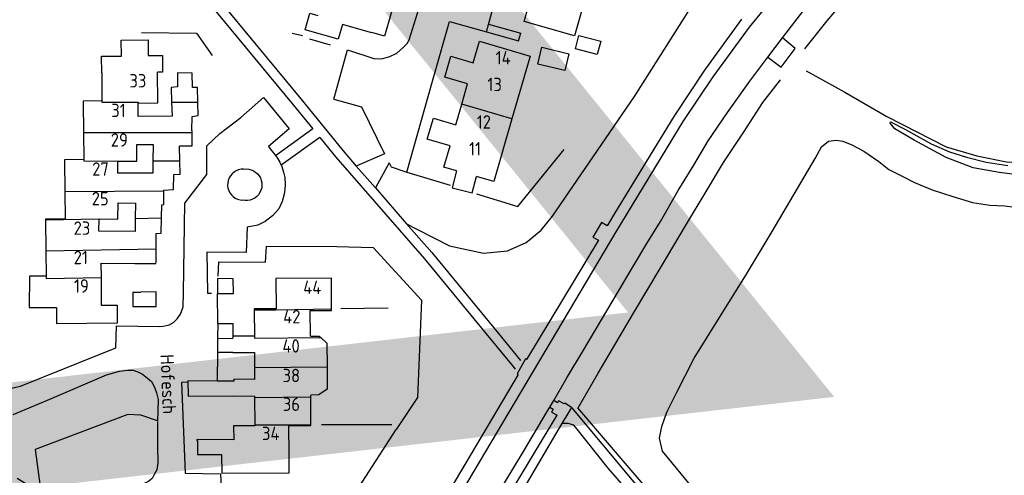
# Model space of a CAD drawing. Header units: metres. Extents: x 226218 to 240385, y 439369 to 449677.
# Tile 249 of 256: x 236007 to 236191, y 445394 to 445479. Entities that reach past the tile are written whole.
import ezdxf

# ---------------------------------------------------------------- set-up
doc = ezdxf.new("R2010")
doc.units = ezdxf.units.M
doc.header["$MEASUREMENT"] = 0
for name, color, linetype in [('BIJGEBOUW', 4, 'Continuous'), ('DAKRAND', 4, 'Continuous'), ('DAKRAND-BYG', 4, 'Continuous'), ('Goud-ontwerp', 2, 'Continuous'), ('HEG', 253, 'Continuous'), ('HEK', 253, 'Continuous'), ('HOOFDGEBOUW', 4, 'Continuous'), ('HUISNUMMER', 253, 'Continuous'), ('KANTVERH', 253, 'Continuous'), ('KANTWATER', 153, 'Continuous'), ('KNTOPENVERH', 253, 'Continuous'), ('OVLIJNOBJ', 253, 'Continuous'), ('RASTER', 253, 'Continuous'), ('STRAATNAAM', 253, 'Continuous'), ('TUSSENMUUR', 253, 'Continuous')]:
    doc.layers.add(name, color=color, linetype=linetype)
doc.styles.get("Standard").update_dxf_attribs({"font": 'iso.shx'})

msp = doc.modelspace()

# ---------------------------------------------------------------- linework, layer by layer
at = {"layer": 'BIJGEBOUW'}
for p, q in [((236028.31, 445427.77), (236029.81, 445427.78)), ((236028.31, 445427.77), (236028.33, 445425.05)), ((236032.67, 445427.81), (236029.81, 445427.78)), ((236044.11, 445427.53), (236047.08, 445427.53)), ((236028.33, 445425.05), (236029.89, 445425.07))]:
    msp.add_line(p, q, dxfattribs=at)
for points in [[(236047.08, 445427.53), (236047.07, 445430.24), (236044.11, 445430.29), (236044.11, 445427.53)], [(236029.89, 445425.07), (236032.7, 445425.05), (236032.67, 445427.81)]]:
    msp.add_lwpolyline(points, dxfattribs=at)
at = {"layer": 'DAKRAND'}
for p, q in [((236032.1, 445455.33), (236032.08, 445452.28)), ((236028.83, 445444.36), (236028.78, 445441.52)), ((236051, 445419.52), (236046.96, 445419.53)), ((236046.96, 445416.46), (236051.01, 445416.51)), ((236047.16, 445408.4), (236051.05, 445408.36))]:
    msp.add_line(p, q, dxfattribs=at)
for points in [[(236022.5, 445468.71), (236022.47, 445471.83), (236026.2, 445471.83), (236026.15, 445474.79), (236031.18, 445474.89), (236031.17, 445471.95), (236033.84, 445471.95), (236033.85, 445468.8)], [(236025.52, 445452.24), (236029.05, 445452.22), (236029.07, 445455.35), (236032.1, 445455.33)], [(236032.08, 445452.28), (236032.06, 445449.95), (236025.51, 445449.99), (236025.52, 445452.24)], [(236088.75, 445450.43), (236087.94, 445447.22), (236091.66, 445446.27), (236092.5, 445449.34)], [(236022.03, 445441.43), (236025.5, 445441.37), (236025.55, 445444.42), (236028.83, 445444.36)], [(236028.78, 445441.52), (236028.73, 445439.06), (236021.99, 445439.17), (236022.03, 445441.43)], [(236012.14, 445430.72), (236009, 445430.73), (236008.99, 445424.87), (236012.2, 445424.88)], [(236061.48, 445419.51), (236063.11, 445419.53), (236063.41, 445419.27)], [(236063.41, 445419.27), (236064.55, 445418.25), (236064.58, 445413.82)], [(236064.58, 445413.82), (236064.61, 445409.66), (236063.06, 445408.6), (236061.53, 445408.55)], [(236051.04, 445411.46), (236047.18, 445411.5), (236047.18, 445411.13)]]:
    msp.add_lwpolyline(points, dxfattribs=at)
at = {"layer": 'DAKRAND-BYG'}
for points in [[(236111.59, 445475.7), (236115.66, 445474.64), (236115.01, 445472.13), (236110.94, 445473.19), (236111.59, 445475.7)], [(236104.7, 445473.49), (236109.72, 445472.26), (236108.94, 445469.11), (236103.92, 445470.34), (236104.7, 445473.49)]]:
    msp.add_lwpolyline(points, dxfattribs=at)
at = {"layer": 'Goud-ontwerp', "color": 10, "linetype": 'Continuous', "const_width": 20}
msp.add_lwpolyline([(234829.19, 444624.33), (235678.714, 445986.057), (236140.02, 445416.081), (234487.429, 445228.623)], dxfattribs=at)
at = {"layer": 'HEG'}
for p, q in [((236079.48, 445450.16), (236087.55, 445447.71)), ((236067.15, 445424.68), (236076.01, 445424.83)), ((236063.55, 445403.02), (236076.68, 445403.03))]:
    msp.add_line(p, q, dxfattribs=at)
for points in [[(236092.49, 445446.14), (236100.22, 445443.74), (236108.86, 445454.37)], [(236044.27, 445430.73), (236044.36, 445433.4), (236053.06, 445433.35), (236053.26, 445436.36), (236066.43, 445436.27)]]:
    msp.add_lwpolyline(points, dxfattribs=at)
at = {"layer": 'HEK'}
for p, q in [((236058.07, 445476.1), (236059.97, 445475.68)), ((236061.31, 445475.04), (236065.13, 445473.91))]:
    msp.add_line(p, q, dxfattribs=at)
for points in [[(236029.96, 445476.24), (236040.18, 445476.1), (236043.11, 445471.94)], [(236032.95, 445403.73), (236029.82, 445404.76), (236027.36, 445404.91), (236010.06, 445398.4), (236011, 445391.46)]]:
    msp.add_lwpolyline(points, dxfattribs=at)
at = {"layer": 'HOOFDGEBOUW'}
for p, q in [((236102.49, 445471.84), (236099.08, 445460.13)), ((236022.5, 445468.71), (236022.55, 445463.45)), ((236032.97, 445463.23), (236032.91, 445468.82)), ((236033.85, 445468.8), (236032.91, 445468.82)), ((236019.06, 445463.25), (236019.12, 445457.57)), ((236029.31, 445463.03), (236032.98, 445463.07)), ((236029.34, 445460.58), (236029.31, 445463.03)), ((236032.98, 445463.07), (236032.97, 445463.23)), ((236019.12, 445457.57), (236019.18, 445452.52)), ((236039.34, 445457.94), (236039.33, 445457.58)), ((236037.08, 445452.27), (236037.01, 445454.98)), ((236015.58, 445452.32), (236015.64, 445446.56)), ((236012.03, 445441.23), (236012.09, 445435.45)), ((236012.09, 445435.45), (236012.14, 445430.72)), ((236032.65, 445433.38), (236032.66, 445435.84)), ((236022.41, 445433.16), (236028.68, 445433.12)), ((236022.44, 445430.46), (236022.41, 445433.16)), ((236022.49, 445425.27), (236022.44, 445430.46)), ((236012.2, 445424.88), (236014.05, 445424.9)), ((236050.98, 445424.47), (236051, 445419.52)), ((236065.43, 445424.32), (236065.42, 445424.65)), ((236044.18, 445421.89), (236044.14, 445419.12)), ((236046.96, 445416.46), (236044.1, 445416.47)), ((236051.01, 445416.51), (236051.03, 445413.67)), ((236051.03, 445413.67), (236051.04, 445411.46)), ((236047.18, 445411.13), (236044.06, 445411.15)), ((236051.05, 445408.36), (236051.05, 445408.09)), ((236051.05, 445408.09), (236051.08, 445402.96)), ((236061.53, 445408.23), (236061.53, 445408.55)), ((236061.55, 445403.01), (236061.53, 445408.23))]:
    msp.add_line(p, q, dxfattribs=at)
for points in [[(236113.54, 445485.42), (236110.74, 445475.61), (236101.36, 445478.29), (236102.5, 445482.27), (236098.15, 445483.51), (236099.29, 445487.51), (236103.57, 445486.28), (236104.1, 445488.12)], [(236074.33, 445481.91), (236076.93, 445481.17), (236075.33, 445475.54), (236072.94, 445476.22), (236072.93, 445476.17), (236067.44, 445477.73), (236066.66, 445474.97), (236060.48, 445476.73), (236061.36, 445479.82), (236062.88, 445479.39)], [(236089.72, 445462.85), (236090.82, 445466.63), (236086.54, 445467.88), (236087.68, 445471.79), (236091.88, 445470.57), (236093.04, 445474.59), (236102.49, 445471.84)], [(236040.44, 445463.22), (236040.38, 445465.94), (236039.47, 445465.96), (236039.39, 445468.67), (236036.63, 445468.68), (236036.67, 445466.07), (236035.46, 445465.95), (236035.55, 445463.23)], [(236022.55, 445463.45), (236019.06, 445463.41), (236019.06, 445463.25)], [(236035.55, 445463.23), (236035.64, 445460.63), (236029.34, 445460.58)], [(236039.34, 445457.94), (236039.4, 445460.54), (236040.51, 445460.72), (236040.44, 445463.22)], [(236088.75, 445450.43), (236086.4, 445451.11), (236087.55, 445455.07), (236083.28, 445456.3), (236084.42, 445460.22), (236088.6, 445459), (236089.72, 445462.85)], [(236099.08, 445460.13), (236095.68, 445448.41), (236092.5, 445449.34)], [(236039.33, 445457.58), (236039.31, 445455.01), (236037.01, 445454.98)], [(236019.18, 445452.52), (236015.58, 445452.48), (236015.58, 445452.32)], [(236034.11, 445446.7), (236034.11, 445446.78), (236035.92, 445446.94), (236035.99, 445449.69), (236037.14, 445449.77), (236037.08, 445452.27)], [(236015.64, 445446.56), (236015.7, 445441.43), (236012.03, 445441.39), (236012.03, 445441.23)], [(236033.66, 445441.6), (236033.7, 445444.08), (236034.1, 445444.12), (236034.11, 445446.7)], [(236032.66, 445435.84), (236032.67, 445438.69), (236033.62, 445438.77), (236033.66, 445441.6)], [(236028.68, 445433.12), (236032.64, 445433.09), (236032.65, 445433.38)], [(236065.42, 445424.65), (236065.4, 445430.36), (236055.02, 445430.31), (236055.05, 445424.65), (236050.97, 445424.63), (236050.98, 445424.47)], [(236014.05, 445424.9), (236014.08, 445421.91), (236025.48, 445422.03), (236025.45, 445425.29), (236022.49, 445425.27)], [(236061.48, 445419.51), (236061.45, 445424.3), (236065.43, 445424.32)], [(236044.18, 445421.89), (236046.96, 445421.89), (236046.96, 445419.53)], [(236044.14, 445419.12), (236044.1, 445416.66), (236044.1, 445416.47)], [(236044.06, 445411.15), (236038.61, 445411.19), (236038.63, 445408.34), (236047.16, 445408.4)], [(236051.08, 445402.96), (236051.08, 445402.8), (236047.14, 445402.78), (236047.15, 445400.18)], [(236057.49, 445397.3), (236057.46, 445402.83), (236061.55, 445402.85), (236061.55, 445403.01)], [(236047.15, 445400.18), (236040.27, 445400.27), (236040.27, 445400.06), (236040.39, 445400.06), (236040.41, 445397.43), (236044.9, 445397.44), (236044.92, 445393.97), (236057.51, 445394.03), (236057.49, 445397.3)]]:
    msp.add_lwpolyline(points, dxfattribs=at)
at = {"layer": 'KANTVERH'}
for p, q in [((236094.73, 445477.81), (236100.75, 445476.12)), ((236094.33, 445476.37), (236100.34, 445474.66)), ((236100.34, 445474.66), (236100.75, 445476.12)), ((236146.87, 445471.64), (236149.6, 445475.23)), ((236061.89, 445458.24), (236054.98, 445453.18)), ((236063.2, 445456.64), (236056.02, 445451.47)), ((236075.33, 445453.6), (236070.04, 445451.29)), ((236076.19, 445451.88), (236073.6, 445447.21)), ((236070.04, 445451.29), (236073.6, 445447.21)), ((236073.6, 445447.21), (236079.43, 445440.51)), ((236079.43, 445440.51), (236081.33, 445439.53)), ((236044.18, 445421.89), (236044.11, 445427.53)), ((236044.1, 445416.47), (236044.06, 445411.15)), ((236106.14, 445406.27), (236106.89, 445407.55))]:
    msp.add_line(p, q, dxfattribs=at)
for points in [[(236065.81, 445463.8), (236068.38, 445472.97), (236073.51, 445471.33), (236074.97, 445471.39), (236076.29, 445471.74), (236077.62, 445472.4), (236078.81, 445473.42), (236079.54, 445474.15), (236079.91, 445474.84), (236081.49, 445479.82), (236087.37, 445500.39), (236091.91, 445515.62)], [(236016.75, 445512.96), (236058.24, 445462.7), (236061.89, 445458.24)], [(236081.33, 445439.53), (236087.41, 445436.41), (236093.8, 445435.03), (236098.29, 445435.49), (236101.76, 445437.03), (236104.56, 445439.3), (236106.66, 445441.94), (236122, 445464.31), (236135.24, 445485.28), (236145.62, 445499.27), (236150.92, 445505.72), (236154.13, 445507.12), (236162.51, 445509.55), (236168.94, 445511.41)], [(236094.33, 445476.36), (236096.25, 445483.44), (236099.48, 445495.55), (236102.94, 445507.3)], [(236025.88, 445504.72), (236059.66, 445463.82), (236067.57, 445454.14), (236070.04, 445451.29)], [(236149.6, 445475.23), (236154.05, 445480.97), (236158.07, 445485.46), (236161.74, 445489.82), (236164.55, 445492.64)], [(236079.48, 445450.16), (236084.23, 445467.15), (236087.42, 445478.31), (236094.33, 445476.36)], [(236106.89, 445407.55), (236109.36, 445411.77), (236112.45, 445416.95), (236117.99, 445426.27), (236121.78, 445432.68), (236124.29, 445436.82), (236126.84, 445440.95), (236130.11, 445446.73), (236133.03, 445451.46), (236135.75, 445455.99), (236139.35, 445461.3), (236143.52, 445467.15), (236146.87, 445471.64)], [(236036.6, 445422.75), (236037.23, 445423.63), (236037.71, 445425.03), (236037.77, 445427.68), (236038.01, 445444.37), (236042.14, 445449.69), (236042.12, 445455.06), (236044.58, 445457.36), (236048.46, 445460.37), (236052.71, 445464.09), (236057.49, 445458.26), (236053.65, 445454.94), (236054.17, 445454.26), (236054.77, 445453.51), (236055.35, 445452.79), (236055.79, 445452.03), (236056.12, 445451.22), (236056.45, 445450.16), (236056.72, 445449.15), (236056.74, 445447.85), (236056.72, 445446.89), (236056.55, 445446.04), (236056.17, 445444.65), (236055.58, 445443.31), (236054.4, 445441.98), (236053.02, 445440.96), (236051.65, 445440.24), (236049.64, 445439.89), (236049.48, 445435.13), (236042.11, 445435.25), (236042.23, 445427.58), (236043.02, 445427.56)], [(236065.81, 445463.8), (236070.98, 445462.35), (236075.33, 445453.6)], [(236063.2, 445456.64), (236066.19, 445452.97), (236082.75, 445433.95), (236095.16, 445418.94), (236099.27, 445413.93), (236099.7, 445413.36)], [(236076.19, 445451.88), (236076.55, 445451.16), (236079.48, 445450.16)], [(236049, 445450.72), (236048.53, 445450.69), (236048.06, 445450.59), (236047.61, 445450.41), (236047.21, 445450.16), (236046.85, 445449.85), (236046.54, 445449.48), (236046.3, 445449.07), (236046.13, 445448.62), (236046.03, 445448.16), (236046.02, 445447.68), (236046.08, 445447.2), (236046.22, 445446.75), (236046.43, 445446.32), (236046.71, 445445.93), (236047.05, 445445.59), (236047.44, 445445.32), (236047.87, 445445.11), (236048.33, 445444.98), (236048.81, 445444.92)], [(236049, 445450.72), (236049.48, 445450.75), (236049.95, 445450.72), (236050.41, 445450.6), (236050.84, 445450.42), (236051.24, 445450.16), (236051.6, 445449.85), (236051.9, 445449.48), (236052.14, 445449.08), (236052.3, 445448.63), (236052.4, 445448.17), (236052.42, 445447.7), (236052.37, 445447.23), (236052.24, 445446.77), (236052.04, 445446.34), (236051.78, 445445.95), (236051.45, 445445.61), (236051.08, 445445.32), (236050.66, 445445.09), (236050.21, 445444.94), (236049.75, 445444.86), (236049.27, 445444.85), (236048.81, 445444.92)], [(236079.43, 445440.51), (236084.11, 445435.13), (236096.58, 445420.06), (236100.72, 445415)], [(236000, 445409.4), (236000.34, 445409.35), (236001.39, 445409.33), (236002.6, 445409.4), (236004, 445409.47), (236005.36, 445409.74), (236007.33, 445410.19), (236010.87, 445411.66), (236025.14, 445417.35), (236025.24, 445421.46), (236033.21, 445421.37), (236033.96, 445421.4), (236035.07, 445421.68), (236035.88, 445422.06), (236036.6, 445422.75)], [(236005.95, 445404.91), (236012.38, 445407.62), (236023.42, 445412.33), (236025.8, 445413.02), (236027.35, 445413.18), (236028.36, 445413.16), (236029.25, 445412.89), (236030.14, 445412.42), (236031.08, 445411.69), (236031.82, 445411.08), (236032.34, 445410.01), (236032.72, 445408.95), (236033.04, 445407.74), (236032.95, 445403.68)], [(236038.61, 445410.93), (236037.38, 445410.9), (236038.08, 445393.93), (236044.7, 445393.83), (236044.93, 445388.51), (236049.63, 445388.15), (236052.64, 445387.93), (236055.54, 445387.61), (236057.73, 445387.21), (236059.88, 445386.85)], [(236093.01, 445384.37), (236093.46, 445385.13), (236097.67, 445392.05), (236101.24, 445398.02), (236105.67, 445405.46), (236106.14, 445406.27)], [(236110.21, 445406.23), (236107.85, 445402.32), (236095.82, 445381.8)], [(236110.21, 445406.23), (236121.56, 445392.68), (236136.94, 445374.9), (236146.84, 445363.65), (236158.64, 445350.27), (236171.98, 445334.67), (236183.96, 445320.59), (236193.23, 445309.9)], [(236093.01, 445384.37), (236094.66, 445383.41), (236107.51, 445404.79)], [(236032.95, 445403.53), (236032.94, 445399.02), (236032.97, 445395.86), (236032.79, 445394.56), (236032.31, 445393.72), (236031.9, 445392.97), (236031.28, 445392.49), (236030.62, 445392.1), (236029.86, 445391.82), (236028.91, 445391.69), (236028, 445391.56), (236011.3, 445391.35), (236009.55, 445391.54), (236008.01, 445392.13), (236006.73, 445392.96)], [(236108.52, 445403.3), (236108.91, 445403.29), (236109.51, 445403.28), (236109.95, 445403.17), (236110.5, 445402.96), (236110.93, 445402.46), (236116.99, 445394.87), (236134.65, 445374.6), (236142.22, 445365.98), (236154.15, 445352.01), (236162.06, 445342.84), (236168.57, 445335.49), (236173.76, 445329.61), (236179.58, 445322.62), (236186.08, 445315.22), (236190.79, 445309.85), (236195.5, 445304.48)]]:
    msp.add_lwpolyline(points, dxfattribs=at)
at = {"layer": 'KANTWATER'}
msp.add_lwpolyline([(236194.98, 445449.46), (236190.02, 445450.08), (236185.22, 445450.99), (236180.15, 445452.88), (236174.18, 445456.1), (236170.58, 445458.23), (236169.71, 445459.32), (236169.77, 445459.57), (236172.54, 445458.11), (236177.37, 445455.43), (236180.8, 445453.96), (236183.98, 445452.95), (236187.62, 445452.02), (236191.67, 445451.38)], dxfattribs=at)
at = {"layer": 'KNTOPENVERH'}
for points in [[(236068.68, 445354.98), (236118.58, 445439), (236131.04, 445459.63), (236136.64, 445467.97), (236143.41, 445477.25), (236150.85, 445486.32), (236158.03, 445494.38), (236166.03, 445502.68), (236176.79, 445512.68), (236185.89, 445520.37), (236195.39, 445527.66), (236204.17, 445533.84), (236213.3, 445539.59), (236223.24, 445545.21), (236233.13, 445550.31), (236243.19, 445554.98), (236253.32, 445559.11), (236263.69, 445562.9), (236273.73, 445566), (236294.04, 445571.84), (236326, 445580.92)], [(236141.94, 445478.71), (236135.01, 445469.2), (236129.3, 445460.55), (236118.43, 445442.75), (236116.87, 445440.15), (236115.82, 445440.73), (236114.17, 445438.05), (236115.24, 445437.44), (236101.79, 445415.17), (236101.64, 445415.31), (236100.07, 445412.48), (236100.28, 445412.36), (236083.7, 445384.42)], [(236146.87, 445471.64), (236149.33, 445469.75), (236151.96, 445473.27), (236149.6, 445475.23)], [(236106.14, 445406.27), (236106.77, 445405.9), (236106.48, 445405.37), (236107.51, 445404.79)], [(236110.21, 445406.23), (236108.94, 445407.02), (236108.83, 445406.9), (236107.81, 445407.48), (236107.61, 445407.09), (236106.89, 445407.55)]]:
    msp.add_lwpolyline(points, dxfattribs=at)
at = {"layer": 'OVLIJNOBJ'}
for points in [[(236197.62, 445315.33), (236184.15, 445330.42), (236155.45, 445363.54), (236139.37, 445383.24), (236127.2, 445398.04), (236126.62, 445400.47), (236127.1, 445402.67), (236128, 445405.36), (236129.72, 445408.82), (236133.12, 445415.44), (236142.85, 445431.11), (236147.7, 445439.09), (236155.71, 445452.7), (236156.89, 445454.87), (236158.18, 445455.94), (236159.64, 445456.14), (236160.85, 445455.95), (236162.53, 445455.28), (236164.81, 445454.1), (236167.61, 445452.15), (236169.47, 445450.67)], [(236169.47, 445450.67), (236172.19, 445449.27), (236174.26, 445448.25), (236177.54, 445446.83), (236181.37, 445445.59), (236185.1, 445444.51), (236188.3, 445444), (236191.02, 445443.86), (236195.67, 445443.3), (236200.8, 445443.07), (236203.66, 445443.08), (236208.24, 445443.17), (236212.77, 445443.12), (236215.32, 445442.83), (236217.62, 445442.25), (236220.17, 445440.51), (236222.31, 445438.37), (236224.7, 445435.98), (236227.66, 445433.01)], [(236066.43, 445436.27), (236073.17, 445436.09), (236082.19, 445426.28), (236081.47, 445408.09), (236077.45, 445402.14)]]:
    msp.add_lwpolyline(points, dxfattribs=at)
at = {"layer": 'RASTER'}
for points in [[(236153.74, 445473.19), (236157.94, 445478.38), (236162.18, 445483.47), (236166.67, 445488.24), (236171.11, 445492.92), (236175.79, 445497.69), (236182.07, 445503.41), (236188.14, 445508.69), (236193.15, 445512.74), (236198.47, 445516.89), (236203.89, 445520.88), (236211.45, 445525.9), (236220.24, 445531.29), (236229.27, 445536.51), (236237.36, 445540.82), (236243.03, 445543.44), (236249.62, 445546.49), (236256.5, 445549.02), (236264.24, 445551.83)], [(236154.05, 445469.1), (236161.21, 445465.09), (236169.05, 445460.55), (236180.17, 445454.89), (236185.9, 445453.18), (236191.45, 445452.09), (236197.37, 445451.69), (236203.31, 445451.89), (236209.4, 445452.24), (236217.53, 445452.92), (236220.52, 445453.57), (236221.6, 445455.7), (236223.17, 445457.56), (236227.04, 445459.09), (236238.23, 445462.58), (236246.32, 445465.47), (236252.7, 445468.22), (236256.71, 445470.7), (236260.8, 445474.09), (236263.77, 445477.4), (236266.31, 445481.04)], [(236111.43, 445406.17), (236115.17, 445412.63), (236121.78, 445423.83), (236126.74, 445432.16), (236131.7, 445440.44), (236135.38, 445446.55), (236138.58, 445451.97), (236142.29, 445457.58), (236145.95, 445463.14), (236149.22, 445467.41)], [(236111.31, 445406.18), (236150.79, 445360.03), (236166.42, 445342.2), (236179.43, 445327.2), (236198.2, 445305.17)], [(236066.29, 445384.95), (236070.54, 445391.41), (236077.45, 445402.14)]]:
    msp.add_lwpolyline(points, dxfattribs=at)
at = {"layer": 'TUSSENMUUR'}
for p, q in [((236035.55, 445463.23), (236040.44, 445463.22)), ((236099.08, 445460.13), (236089.72, 445462.85)), ((236019.12, 445457.57), (236039.33, 445457.58)), ((236032.08, 445452.28), (236037.08, 445452.27)), ((236015.64, 445446.56), (236034.11, 445446.7)), ((236012.03, 445441.23), (236022.03, 445441.43)), ((236028.78, 445441.52), (236033.66, 445441.6)), ((236012.09, 445435.45), (236032.66, 445435.84)), ((236044.14, 445419.12), (236046.96, 445419.14)), ((236046.96, 445419.53), (236046.96, 445419.14)), ((236051.03, 445413.67), (236064.58, 445413.82)), ((236051.05, 445408.09), (236061.53, 445408.23)), ((236051.08, 445402.96), (236061.55, 445403.01))]:
    msp.add_line(p, q, dxfattribs=at)
for points in [[(236022.55, 445463.45), (236022.56, 445463.24), (236029.31, 445463.23), (236029.31, 445463.03)], [(236019.18, 445452.52), (236019.18, 445452.29), (236025.52, 445452.24)], [(236012.14, 445430.72), (236012.14, 445430.33), (236022.44, 445430.46)], [(236050.98, 445424.47), (236055.06, 445424.48), (236065.42, 445424.65)], [(236051, 445419.52), (236051, 445419.17), (236063.41, 445419.27)]]:
    msp.add_lwpolyline(points, dxfattribs=at)

# ---------------------------------------------------------------- texts
at = {"layer": 'HUISNUMMER'}
for s, p in [('14', (236096.05, 445470.27)), ('33', (236027.68, 445465.97)), ('13', (236094.52, 445465.28)), ('31', (236024.29, 445460.44)), ('12', (236092.52, 445458.28)), ('29', (236024.2, 445454.91)), ('11', (236091.09, 445453.27)), ('27', (236020.73, 445449.49)), ('25', (236020.64, 445443.96)), ('23', (236017.26, 445438.46)), ('21', (236017.27, 445432.97)), ('19', (236017.32, 445427.66)), ('44', (236060.13, 445427.42)), ('42', (236056.39, 445421.92)), ('40', (236056.25, 445416.47)), ('38', (236056.27, 445410.95)), ('36', (236056.32, 445405.58)), ('34', (236052.43, 445400.13))]:
    msp.add_text(s, height=2.5, dxfattribs=at).set_placement(p)
at = {"layer": 'STRAATNAAM'}
msp.add_text('Hofesch', height=2.5, rotation=272.3478, dxfattribs=at).set_placement((236033.45, 445416.11))

doc.saveas('drawing.dxf')
